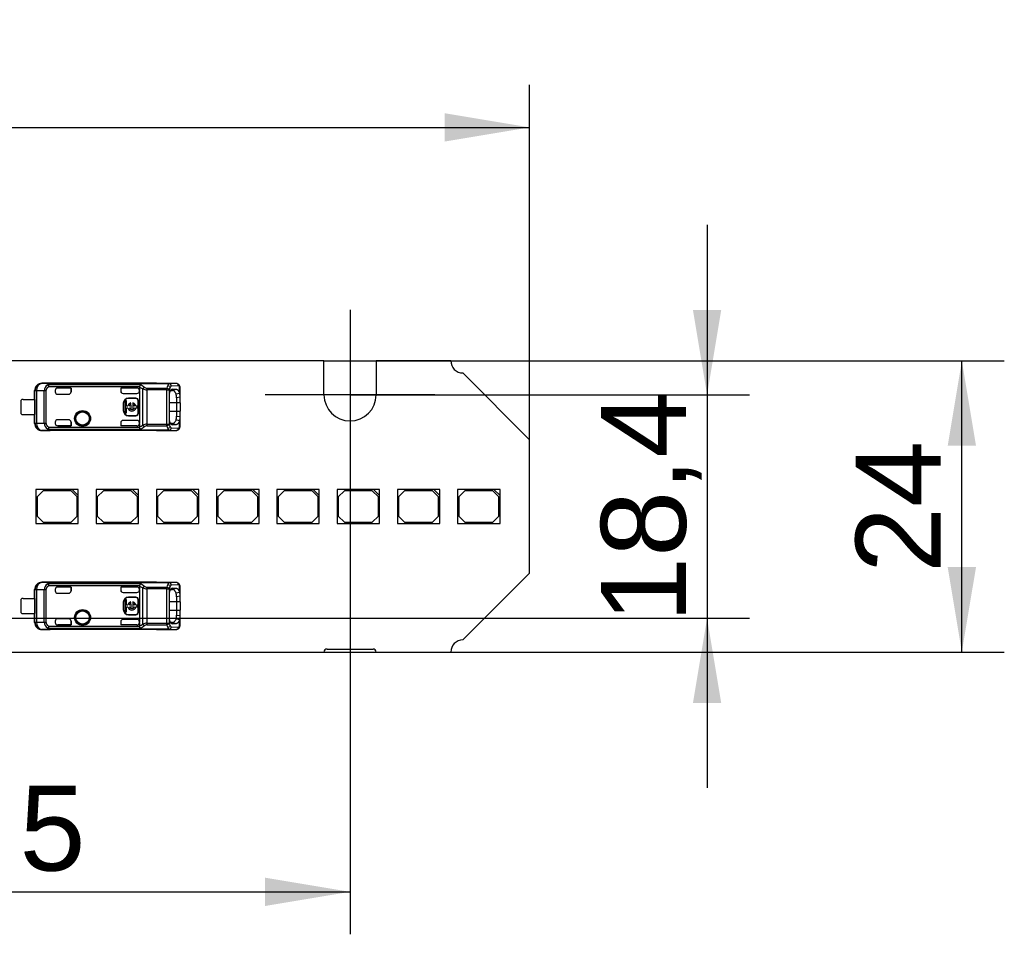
# Model space of a CAD drawing. Header units: millimetres. Extents: x 10 to 580, y 10 to 410.
# Tile 17 of 20: x 407 to 447, y 239 to 277. Entities that reach past the tile are written whole.
import ezdxf
from ezdxf.enums import TextEntityAlignment as Align
from ezdxf.lldxf.tags import DXFTag

# ---------------------------------------------------------------- set-up
doc = ezdxf.new("R2010")
doc.units = ezdxf.units.MM
doc.layers.add('Default', color=7, linetype='Continuous')
doc.layers.add('LINLED_560X24MM_', color=7, linetype='Continuous')
doc.styles.add('SEACAD_Arial', font='arial.ttf')
tags = doc.linetypes.add('CENTER2', pattern=[28.575, 19.05, -3.175, 3.175, -3.175]).pattern_tags.tags
tags[10:11] = [DXFTag(74, 4), DXFTag(75, 0), DXFTag(340, '0'), DXFTag(46, 0.0), DXFTag(50, 0.0), DXFTag(44, 0.0), DXFTag(45, 0.0)]
tags[8:9] = [DXFTag(74, 4), DXFTag(75, 0), DXFTag(340, '0'), DXFTag(46, 0.0), DXFTag(50, 0.0), DXFTag(44, 0.0), DXFTag(45, 0.0)]
tags[6:7] = [DXFTag(74, 4), DXFTag(75, 0), DXFTag(340, '0'), DXFTag(46, 0.0), DXFTag(50, 0.0), DXFTag(44, 0.0), DXFTag(45, 0.0)]
tags[4:5] = [DXFTag(74, 4), DXFTag(75, 0), DXFTag(340, '0'), DXFTag(46, 0.0), DXFTag(50, 0.0), DXFTag(44, 0.0), DXFTag(45, 0.0)]
doc.dimstyles.new('ISO', dxfattribs={"dimtxt": 3.5, "dimasz": 3.5, "dimexe": 1.75, "dimexo": 0, "dimgap": 0.875, "dimtad": 1, "dimlfac": 2, "dimtxsty": 'SEACAD_Arial', "dimblk1": '_SE_FILLED', "dimblk2": '_SE_FILLED', "dimsah": 1, "dimcen": 1.75, "dimadec": 0, "dimazin": 0, "dimtfac": 0.5, "dimtdec": 3, "dimtmove": 0, "dimatfit": 3, "dimfxl": 1, "dimarcsym": 0})

# ---------------------------------------------------------------- blocks, each defined once
blk = doc.blocks.new('SEANNOT_GROUP')
at = {"layer": 'Default', "color": 7, "linetype": 'CENTER2'}
for p, q in [((420.246, 264.699), (420.246, 257.699)), ((423.746, 261.199), (416.746, 261.199))]:
    blk.add_line(p, q, dxfattribs=at)
blk = doc.blocks.new('SE1')
at = {"layer": 'LINLED_560X24MM_', "color": 7, "linetype": 'Continuous'}
for p, q in [((419.171, 262.599), (358.821, 262.599)), ((419.171, 261.199), (419.171, 262.599)), ((424.396, 262.599), (421.321, 262.599)), ((421.321, 262.599), (421.321, 261.199)), ((427.646, 259.349), (424.896, 262.099)), ((407.246, 261.011), (407.246, 261.374)), ((407.254, 261.366), (407.246, 261.374)), ((407.324, 261.366), (407.254, 261.366)), ((407.254, 260.032), (407.254, 261.366)), ((407.635, 261.362), (407.324, 261.366)), ((407.324, 261.366), (407.324, 260.032)), ((412.271, 261.674), (407.548, 261.674)), ((407.548, 261.674), (407.553, 261.666)), ((407.89, 261.662), (407.554, 261.666)), ((407.635, 260.035), (407.635, 261.362)), ((407.712, 261.362), (407.635, 261.362)), ((407.712, 261.362), (407.712, 260.035)), ((407.783, 261.61), (407.826, 261.527)), ((411.592, 261.617), (407.826, 261.617)), ((407.826, 261.527), (407.826, 261.617)), ((411.563, 261.527), (407.826, 261.527)), ((407.89, 261.662), (412.784, 261.662)), ((407.89, 261.662), (407.89, 261.66)), ((412.784, 261.66), (407.89, 261.66)), ((408.096, 261.377), (408.096, 261.324)), ((408.746, 261.477), (408.196, 261.477)), ((408.196, 261.477), (408.196, 261.476)), ((408.745, 261.476), (408.196, 261.476)), ((408.746, 261.477), (408.745, 261.476)), ((408.745, 261.476), (408.745, 261.324)), ((408.746, 261.324), (408.746, 261.477)), ((411.463, 261.477), (410.796, 261.477)), ((410.796, 261.477), (410.797, 261.476)), ((410.796, 261.477), (410.796, 261.354)), ((410.796, 261.354), (410.797, 261.35)), ((411.463, 261.476), (410.797, 261.476)), ((410.797, 261.476), (410.797, 261.35)), ((411.463, 261.476), (411.463, 261.477)), ((411.562, 261.518), (411.704, 261.445)), ((411.563, 261.518), (411.563, 261.527)), ((411.563, 261.518), (411.563, 261.377)), ((411.563, 261.354), (411.563, 261.377)), ((411.563, 261.354), (411.563, 260.044)), ((411.704, 259.952), (411.704, 261.445)), ((411.874, 261.47), (411.874, 261.407)), ((411.874, 261.47), (412.694, 261.47)), ((411.874, 261.407), (411.874, 259.991)), ((412.694, 261.407), (411.874, 261.407)), ((412.271, 261.669), (412.271, 261.674)), ((413.075, 261.669), (412.271, 261.669)), ((412.694, 261.407), (412.694, 261.47)), ((412.694, 261.407), (412.788, 261.407)), ((412.694, 259.991), (412.694, 261.407)), ((413.075, 261.669), (412.784, 261.662)), ((412.784, 261.66), (412.784, 261.662)), ((412.788, 261.407), (412.788, 259.991)), ((412.848, 261.38), (412.932, 261.38)), ((413.169, 261.569), (412.878, 261.562)), ((412.909, 261.43), (412.882, 261.42)), ((412.909, 261.43), (413.073, 261.432)), ((412.932, 261.38), (413.073, 261.432)), ((413.216, 261.273), (413.216, 261.549)), ((413.246, 261.097), (413.246, 261.471)), ((406.696, 260.411), (406.696, 260.986)), ((406.771, 261.011), (407.247, 261.011)), ((407.247, 261.011), (407.247, 260.386)), ((408.196, 261.224), (408.646, 261.224)), ((408.745, 261.324), (408.746, 261.324)), ((410.896, 261.254), (411.463, 261.254)), ((411.038, 260.946), (410.972, 260.946)), ((410.972, 260.946), (410.972, 260.452)), ((411.038, 260.732), (411.038, 260.946)), ((411.113, 261.062), (411.113, 261.049)), ((411.413, 261.062), (411.113, 261.062)), ((411.413, 261.049), (411.113, 261.049)), ((411.413, 261.049), (411.413, 261.062)), ((411.526, 260.949), (411.513, 260.949)), ((411.513, 260.449), (411.513, 260.949)), ((411.526, 260.449), (411.526, 260.949)), ((412.798, 260.274), (412.798, 261.124)), ((413.075, 261.234), (413.216, 261.271)), ((413.246, 261.097), (413.096, 261.077)), ((413.096, 261.077), (413.096, 260.874)), ((413.246, 260.874), (413.246, 261.097)), ((410.913, 260.849), (410.899, 260.849)), ((410.899, 260.849), (410.899, 260.549)), ((410.899, 260.549), (410.913, 260.549)), ((410.913, 260.849), (410.913, 260.549)), ((411.09, 260.732), (411.038, 260.732)), ((411.038, 260.452), (411.038, 260.666)), ((411.038, 260.666), (411.09, 260.666)), ((411.358, 260.732), (411.152, 260.732)), ((411.152, 260.666), (411.358, 260.666)), ((411.214, 260.799), (411.214, 260.862)), ((411.296, 260.862), (411.296, 260.799)), ((411.472, 260.732), (411.42, 260.732)), ((411.42, 260.666), (411.472, 260.666)), ((411.472, 260.666), (411.472, 260.732)), ((413.096, 260.874), (412.798, 260.874)), ((412.798, 260.524), (413.096, 260.524)), ((413.246, 260.874), (413.096, 260.874)), ((413.096, 260.874), (413.096, 260.524)), ((413.096, 260.524), (413.246, 260.524)), ((413.096, 260.524), (413.096, 260.321)), ((413.246, 260.874), (413.246, 260.524)), ((413.246, 260.301), (413.246, 260.524)), ((406.771, 260.386), (407.247, 260.386)), ((407.246, 260.024), (407.246, 260.386)), ((408.646, 260.174), (408.196, 260.174)), ((411.463, 260.144), (410.896, 260.144)), ((410.972, 260.452), (411.038, 260.452)), ((411.113, 260.349), (411.113, 260.336)), ((411.113, 260.349), (411.413, 260.349)), ((411.113, 260.336), (411.413, 260.336)), ((411.413, 260.336), (411.413, 260.349)), ((411.513, 260.449), (411.526, 260.449)), ((413.216, 260.126), (413.075, 260.163)), ((413.096, 260.321), (413.246, 260.3)), ((413.216, 259.849), (413.216, 260.125)), ((413.246, 259.927), (413.246, 260.301)), ((407.246, 260.024), (407.254, 260.032)), ((407.254, 260.032), (407.324, 260.032)), ((407.324, 260.032), (407.635, 260.035)), ((407.553, 259.732), (407.548, 259.724)), ((412.271, 259.724), (407.548, 259.724)), ((407.554, 259.732), (407.89, 259.736)), ((407.635, 260.035), (407.712, 260.035)), ((407.826, 259.871), (407.783, 259.788)), ((407.826, 259.871), (411.563, 259.871)), ((407.826, 259.781), (407.826, 259.871)), ((407.826, 259.781), (411.593, 259.781)), ((412.784, 259.738), (407.89, 259.738)), ((407.89, 259.738), (407.89, 259.736)), ((412.784, 259.736), (407.89, 259.736)), ((408.096, 260.074), (408.096, 260.021)), ((408.196, 259.921), (408.196, 259.921)), ((408.196, 259.921), (408.746, 259.921)), ((408.745, 259.921), (408.196, 259.921)), ((408.746, 260.074), (408.745, 260.074)), ((408.745, 260.074), (408.745, 259.921)), ((408.746, 259.921), (408.745, 259.921)), ((408.746, 259.921), (408.746, 260.074)), ((410.797, 260.046), (410.796, 260.044)), ((410.796, 260.044), (410.796, 259.921)), ((411.462, 259.921), (410.796, 259.921)), ((410.796, 259.921), (410.797, 259.921)), ((410.797, 260.046), (410.797, 259.921)), ((411.462, 259.921), (410.797, 259.921)), ((411.462, 259.921), (411.462, 259.921)), ((411.563, 260.021), (411.563, 260.044)), ((411.563, 260.021), (411.563, 259.88)), ((411.874, 259.991), (412.694, 259.991)), ((411.874, 259.991), (411.874, 259.928)), ((411.874, 259.928), (412.694, 259.928)), ((412.271, 259.724), (412.271, 259.729)), ((412.271, 259.729), (413.075, 259.729)), ((412.694, 259.991), (412.788, 259.991)), ((412.694, 259.928), (412.694, 259.991)), ((412.784, 259.736), (412.784, 259.738)), ((412.784, 259.736), (413.075, 259.729)), ((412.932, 260.018), (412.849, 260.018)), ((412.878, 259.836), (413.169, 259.829)), ((412.884, 259.977), (412.909, 259.968)), ((413.073, 259.966), (412.909, 259.968)), ((413.073, 259.966), (412.932, 260.018)), ((427.646, 253.849), (427.646, 259.349)), ((408.796, 257.299), (407.296, 257.299)), ((407.296, 257.299), (407.296, 255.899)), ((409.046, 257.299), (408.796, 257.299)), ((408.796, 257.299), (409.046, 257.049)), ((409.046, 257.049), (409.046, 257.299)), ((411.279, 257.299), (409.779, 257.299)), ((409.779, 257.299), (409.779, 255.899)), ((411.529, 257.299), (411.279, 257.299)), ((411.279, 257.299), (411.529, 257.049)), ((411.529, 257.049), (411.529, 257.299)), ((413.762, 257.299), (412.262, 257.299)), ((412.262, 257.299), (412.262, 255.899)), ((414.012, 257.299), (413.762, 257.299)), ((413.762, 257.299), (414.012, 257.049)), ((414.012, 257.049), (414.012, 257.299)), ((416.245, 257.299), (414.745, 257.299)), ((414.745, 257.299), (414.745, 255.899)), ((416.495, 257.299), (416.245, 257.299)), ((416.245, 257.299), (416.495, 257.049)), ((416.495, 257.049), (416.495, 257.299)), ((418.728, 257.299), (417.228, 257.299)), ((417.228, 257.299), (417.228, 255.899)), ((418.978, 257.299), (418.728, 257.299)), ((418.728, 257.299), (418.978, 257.049)), ((418.978, 257.049), (418.978, 257.299)), ((421.211, 257.299), (419.711, 257.299)), ((419.711, 257.299), (419.711, 255.899)), ((421.461, 257.299), (421.211, 257.299)), ((421.211, 257.299), (421.461, 257.049)), ((421.461, 257.049), (421.461, 257.299)), ((423.694, 257.299), (422.194, 257.299)), ((422.194, 257.299), (422.194, 255.899)), ((423.944, 257.299), (423.694, 257.299)), ((423.694, 257.299), (423.944, 257.049)), ((423.944, 257.049), (423.944, 257.299)), ((426.177, 257.299), (424.677, 257.299)), ((424.677, 257.299), (424.677, 255.899)), ((426.427, 257.299), (426.177, 257.299)), ((426.177, 257.299), (426.427, 257.049)), ((426.427, 257.049), (426.427, 257.299)), ((407.596, 257.249), (407.346, 256.999)), ((407.346, 256.999), (407.346, 256.199)), ((408.746, 257.249), (407.596, 257.249)), ((408.996, 256.999), (408.746, 257.249)), ((408.996, 256.199), (408.996, 256.999)), ((409.046, 255.899), (409.046, 257.049)), ((410.079, 257.249), (409.829, 256.999)), ((409.829, 256.999), (409.829, 256.199)), ((411.229, 257.249), (410.079, 257.249)), ((411.479, 256.999), (411.229, 257.249)), ((411.479, 256.199), (411.479, 256.999)), ((411.529, 255.899), (411.529, 257.049)), ((412.562, 257.249), (412.312, 256.999)), ((412.312, 256.999), (412.312, 256.199)), ((413.712, 257.249), (412.562, 257.249)), ((413.962, 256.999), (413.712, 257.249)), ((413.962, 256.199), (413.962, 256.999)), ((414.012, 255.899), (414.012, 257.049)), ((415.045, 257.249), (414.795, 256.999)), ((414.795, 256.999), (414.795, 256.199)), ((416.195, 257.249), (415.045, 257.249)), ((416.445, 256.999), (416.195, 257.249)), ((416.445, 256.199), (416.445, 256.999)), ((416.495, 255.899), (416.495, 257.049)), ((417.528, 257.249), (417.278, 256.999)), ((417.278, 256.999), (417.278, 256.199)), ((418.678, 257.249), (417.528, 257.249)), ((418.928, 256.999), (418.678, 257.249)), ((418.928, 256.199), (418.928, 256.999)), ((418.978, 255.899), (418.978, 257.049)), ((420.011, 257.249), (419.761, 256.999)), ((419.761, 256.999), (419.761, 256.199)), ((421.161, 257.249), (420.011, 257.249)), ((421.411, 256.999), (421.161, 257.249)), ((421.411, 256.199), (421.411, 256.999)), ((421.461, 255.899), (421.461, 257.049)), ((422.494, 257.249), (422.244, 256.999)), ((422.244, 256.999), (422.244, 256.199)), ((423.644, 257.249), (422.494, 257.249)), ((423.894, 256.999), (423.644, 257.249)), ((423.894, 256.199), (423.894, 256.999)), ((423.944, 255.899), (423.944, 257.049)), ((424.977, 257.249), (424.727, 256.999)), ((424.727, 256.999), (424.727, 256.199)), ((426.127, 257.249), (424.977, 257.249)), ((426.377, 256.999), (426.127, 257.249)), ((426.377, 256.199), (426.377, 256.999)), ((426.427, 255.899), (426.427, 257.049)), ((407.346, 256.199), (407.596, 255.949)), ((408.746, 255.949), (408.996, 256.199)), ((409.829, 256.199), (410.079, 255.949)), ((411.229, 255.949), (411.479, 256.199)), ((412.312, 256.199), (412.562, 255.949)), ((413.712, 255.949), (413.962, 256.199)), ((414.795, 256.199), (415.045, 255.949)), ((416.195, 255.949), (416.445, 256.199)), ((417.278, 256.199), (417.528, 255.949)), ((418.678, 255.949), (418.928, 256.199)), ((419.761, 256.199), (420.011, 255.949)), ((421.161, 255.949), (421.411, 256.199)), ((422.244, 256.199), (422.494, 255.949)), ((423.644, 255.949), (423.894, 256.199)), ((424.727, 256.199), (424.977, 255.949)), ((426.127, 255.949), (426.377, 256.199)), ((407.296, 255.899), (409.046, 255.899)), ((407.596, 255.949), (408.746, 255.949)), ((409.779, 255.899), (411.529, 255.899)), ((410.079, 255.949), (411.229, 255.949)), ((412.262, 255.899), (414.012, 255.899)), ((412.562, 255.949), (413.712, 255.949)), ((414.745, 255.899), (416.495, 255.899)), ((415.045, 255.949), (416.195, 255.949)), ((417.228, 255.899), (418.978, 255.899)), ((417.528, 255.949), (418.678, 255.949)), ((419.711, 255.899), (421.461, 255.899)), ((420.011, 255.949), (421.161, 255.949)), ((422.194, 255.899), (423.944, 255.899)), ((422.494, 255.949), (423.644, 255.949)), ((424.677, 255.899), (426.427, 255.899)), ((424.977, 255.949), (426.127, 255.949)), ((424.896, 251.099), (427.646, 253.849)), ((412.271, 253.474), (407.548, 253.474)), ((407.548, 253.474), (407.553, 253.466)), ((407.89, 253.462), (407.554, 253.466)), ((407.783, 253.41), (407.826, 253.327)), ((411.592, 253.417), (407.826, 253.417)), ((407.826, 253.327), (407.826, 253.417)), ((411.563, 253.327), (407.826, 253.327)), ((407.89, 253.462), (412.784, 253.462)), ((407.89, 253.462), (407.89, 253.46)), ((412.784, 253.46), (407.89, 253.46)), ((408.746, 253.277), (408.196, 253.277)), ((408.196, 253.277), (408.196, 253.276)), ((408.745, 253.276), (408.196, 253.276)), ((408.746, 253.277), (408.745, 253.276)), ((408.745, 253.276), (408.745, 253.124)), ((408.746, 253.124), (408.746, 253.277)), ((411.463, 253.277), (410.796, 253.277)), ((410.796, 253.277), (410.797, 253.276)), ((410.796, 253.277), (410.796, 253.154)), ((411.463, 253.276), (410.797, 253.276)), ((410.797, 253.276), (410.797, 253.15)), ((411.463, 253.276), (411.463, 253.277)), ((411.562, 253.318), (411.704, 253.245)), ((411.563, 253.318), (411.563, 253.327)), ((411.563, 253.318), (411.563, 253.177)), ((411.704, 251.752), (411.704, 253.245)), ((411.874, 253.27), (411.874, 253.207)), ((411.874, 253.27), (412.694, 253.27)), ((412.271, 253.469), (412.271, 253.474)), ((413.075, 253.469), (412.271, 253.469)), ((412.694, 253.207), (412.694, 253.27)), ((413.075, 253.469), (412.784, 253.462)), ((412.784, 253.46), (412.784, 253.462)), ((413.169, 253.369), (412.878, 253.362)), ((412.909, 253.23), (412.882, 253.22)), ((412.909, 253.23), (413.073, 253.232)), ((412.932, 253.18), (413.073, 253.232)), ((413.216, 253.073), (413.216, 253.349)), ((413.246, 252.897), (413.246, 253.271)), ((407.246, 252.811), (407.246, 253.174)), ((407.254, 253.166), (407.246, 253.174)), ((407.324, 253.166), (407.254, 253.166)), ((407.254, 251.832), (407.254, 253.166)), ((407.635, 253.162), (407.324, 253.166)), ((407.324, 253.166), (407.324, 251.832)), ((407.635, 251.835), (407.635, 253.162)), ((407.712, 253.162), (407.635, 253.162)), ((407.712, 253.162), (407.712, 251.835)), ((408.096, 253.177), (408.096, 253.124)), ((408.196, 253.024), (408.646, 253.024)), ((408.745, 253.124), (408.746, 253.124)), ((410.796, 253.154), (410.797, 253.15)), ((410.896, 253.054), (411.463, 253.054)), ((411.113, 252.862), (411.113, 252.849)), ((411.413, 252.862), (411.113, 252.862)), ((411.413, 252.849), (411.113, 252.849)), ((411.413, 252.849), (411.413, 252.862)), ((411.563, 253.154), (411.563, 253.177)), ((411.563, 253.154), (411.563, 251.844)), ((411.874, 253.207), (411.874, 251.791)), ((412.694, 253.207), (411.874, 253.207)), ((412.694, 253.207), (412.788, 253.207)), ((412.694, 251.791), (412.694, 253.207)), ((412.788, 253.207), (412.788, 251.791)), ((412.798, 252.074), (412.798, 252.924)), ((412.848, 253.18), (412.932, 253.18)), ((413.075, 253.034), (413.216, 253.071)), ((413.246, 252.897), (413.096, 252.877)), ((413.096, 252.877), (413.096, 252.674)), ((413.246, 252.674), (413.246, 252.897)), ((406.696, 252.211), (406.696, 252.786)), ((406.771, 252.811), (407.247, 252.811)), ((407.247, 252.811), (407.247, 252.186)), ((410.913, 252.649), (410.899, 252.649)), ((410.899, 252.649), (410.899, 252.349)), ((410.913, 252.649), (410.913, 252.349)), ((411.038, 252.746), (410.972, 252.746)), ((410.972, 252.746), (410.972, 252.252)), ((411.038, 252.532), (411.038, 252.746)), ((411.09, 252.532), (411.038, 252.532)), ((411.038, 252.252), (411.038, 252.466)), ((411.038, 252.466), (411.09, 252.466)), ((411.358, 252.532), (411.152, 252.532)), ((411.152, 252.466), (411.358, 252.466)), ((411.214, 252.599), (411.214, 252.662)), ((411.296, 252.662), (411.296, 252.599)), ((411.472, 252.532), (411.42, 252.532)), ((411.42, 252.466), (411.472, 252.466)), ((411.472, 252.466), (411.472, 252.532)), ((411.526, 252.749), (411.513, 252.749)), ((411.513, 252.249), (411.513, 252.749)), ((411.526, 252.249), (411.526, 252.749)), ((413.096, 252.674), (412.798, 252.674)), ((413.246, 252.674), (413.096, 252.674)), ((413.096, 252.674), (413.096, 252.324)), ((413.246, 252.674), (413.246, 252.324)), ((406.771, 252.186), (407.247, 252.186)), ((407.246, 251.824), (407.246, 252.186)), ((410.899, 252.349), (410.913, 252.349)), ((410.972, 252.252), (411.038, 252.252)), ((411.113, 252.149), (411.113, 252.136)), ((411.113, 252.149), (411.413, 252.149)), ((411.113, 252.136), (411.413, 252.136)), ((411.413, 252.136), (411.413, 252.149)), ((411.513, 252.249), (411.526, 252.249)), ((412.798, 252.324), (413.096, 252.324)), ((413.096, 252.324), (413.246, 252.324)), ((413.096, 252.324), (413.096, 252.121)), ((413.096, 252.121), (413.246, 252.1)), ((413.246, 252.101), (413.246, 252.324)), ((413.246, 251.727), (413.246, 252.101)), ((407.246, 251.824), (407.254, 251.832)), ((407.254, 251.832), (407.324, 251.832)), ((407.324, 251.832), (407.635, 251.835)), ((407.635, 251.835), (407.712, 251.835)), ((407.826, 251.671), (407.783, 251.588)), ((407.826, 251.671), (411.563, 251.671)), ((407.826, 251.581), (407.826, 251.671)), ((408.096, 251.874), (408.096, 251.821)), ((408.646, 251.974), (408.196, 251.974)), ((408.196, 251.721), (408.196, 251.721)), ((408.196, 251.721), (408.746, 251.721)), ((408.745, 251.721), (408.196, 251.721)), ((408.746, 251.874), (408.745, 251.874)), ((408.745, 251.874), (408.745, 251.721)), ((408.746, 251.721), (408.745, 251.721)), ((408.746, 251.721), (408.746, 251.874)), ((410.797, 251.846), (410.796, 251.844)), ((410.796, 251.844), (410.796, 251.721)), ((411.462, 251.721), (410.796, 251.721)), ((410.796, 251.721), (410.797, 251.721)), ((410.797, 251.846), (410.797, 251.721)), ((411.462, 251.721), (410.797, 251.721)), ((411.463, 251.944), (410.896, 251.944)), ((411.462, 251.721), (411.462, 251.721)), ((411.563, 251.821), (411.563, 251.844)), ((411.563, 251.821), (411.563, 251.68)), ((411.874, 251.791), (412.694, 251.791)), ((411.874, 251.791), (411.874, 251.728)), ((411.874, 251.728), (412.694, 251.728)), ((412.694, 251.791), (412.788, 251.791)), ((412.694, 251.728), (412.694, 251.791)), ((412.932, 251.818), (412.849, 251.818)), ((412.878, 251.636), (413.169, 251.629)), ((412.884, 251.777), (412.909, 251.768)), ((413.073, 251.766), (412.909, 251.768)), ((413.073, 251.766), (412.932, 251.818)), ((413.216, 251.926), (413.075, 251.963)), ((413.216, 251.649), (413.216, 251.925)), ((407.553, 251.532), (407.548, 251.524)), ((412.271, 251.524), (407.548, 251.524)), ((407.554, 251.532), (407.89, 251.536)), ((407.826, 251.581), (411.593, 251.581)), ((412.784, 251.538), (407.89, 251.538)), ((407.89, 251.538), (407.89, 251.536)), ((412.784, 251.536), (407.89, 251.536)), ((412.271, 251.524), (412.271, 251.529)), ((412.271, 251.529), (413.075, 251.529)), ((412.784, 251.536), (412.784, 251.538)), ((412.784, 251.536), (413.075, 251.529)), ((358.821, 250.599), (419.171, 250.599)), ((419.296, 250.724), (421.196, 250.724)), ((421.321, 250.599), (424.396, 250.599))]:
    blk.add_line(p, q, dxfattribs=at)
for centre, radius in [((409.221, 260.224), 0.328), ((409.221, 260.224), 0.293), ((409.221, 260.224), 0.276), ((409.221, 260.224), 0.275), ((409.221, 252.024), 0.328), ((409.221, 252.024), 0.293), ((409.221, 252.024), 0.276), ((409.221, 252.024), 0.275)]:
    blk.add_circle(centre, radius, dxfattribs=at)
for centre, radius, start, end in [((424.896, 262.599), 0.5, 180, 270), ((407.554, 261.366), 0.3, 90.167, 179.9956), ((407.926, 261.357), 0.291, 119.4689, 178.872), ((407.821, 261.51), 0.107, 87.5508, 111.036), ((411.977, 261.443), 0.422, 155.6531, 168.4656), ((411.358, 261.03), 0.632, 50.3962, 68.2215), ((411.891, 261.354), 0.208, 128.8787, 154.1069), ((411.88, 261.824), 0.417, 245.1134, 269.2217), ((411.884, 261.653), 0.183, 227.8882, 266.9813), ((413.315, 261.328), 0.637, 156.5296, 167.1701), ((412.679, 261.346), 0.125, 29.2863, 83.1685), ((412.92, 261.509), 0.203, 132.1388, 158.8853), ((412.701, 261.454), 0.132, 20.0118, 76.8819), ((412.775, 261.557), 0.103, 3.114, 84.8372), ((413.238, 261.28), 0.468, 152.0835, 164.2354), ((412.986, 261.417), 0.181, 126.7396, 153.2278), ((413.074, 261.502), 0.167, 46.0592, 90.828), ((413.071, 261.572), 0.0975, 358.48, 88.0009), ((413.052, 261.485), 0.195, 354.5298, 45.3799), ((413.133, 261.561), 0.0838, 351.8712, 47.8744), ((406.771, 260.886), 0.125, 90, 126.8699), ((408.196, 261.324), 0.1, 180, 270), ((411.113, 260.849), 0.213, 90, 180), ((411.113, 260.849), 0.2, 90, 180), ((411.413, 260.949), 0.113, 0, 90), ((411.413, 260.949), 0.1, 0, 90), ((412.595, 261.09), 0.501, 358.5159, 16.9099), ((412.875, 261.123), 0.372, 355.9747, 23.6554), ((420.246, 261.199), 1.075, 180, 0), ((411.113, 260.549), 0.213, 180, 270), ((411.113, 260.549), 0.2, 180, 270), ((411.255, 260.699), 0.169, 104.2042, 168.6727), ((411.255, 260.699), 0.169, 191.3273, 348.6727), ((411.255, 260.699), 0.108, 112.432, 162.2153), ((411.255, 260.699), 0.108, 197.7847, 342.2153), ((411.255, 260.699), 0.169, 11.3273, 75.7958), ((411.255, 260.699), 0.108, 17.7847, 67.568), ((406.771, 260.511), 0.125, 233.1301, 270), ((408.196, 260.074), 0.1, 90, 180), ((411.413, 260.449), 0.1, 270, 360), ((411.413, 260.449), 0.113, 270, 360), ((412.527, 260.317), 0.569, 344.2066, 0.3835), ((412.877, 260.274), 0.37, 336.2651, 4.0975), ((407.554, 260.032), 0.3, 180.0044, 269.8384), ((407.927, 260.042), 0.292, 181.2448, 240.4152), ((407.821, 259.888), 0.107, 248.9632, 272.4491), ((411.32, 260.529), 0.693, 290.5131, 303.675), ((411.798, 259.899), 0.236, 186.7862, 209.799), ((411.347, 260.385), 0.652, 292.1154, 309.3312), ((411.879, 259.577), 0.414, 90.6937, 114.9709), ((411.874, 260.029), 0.187, 204.2976, 232.5166), ((411.884, 259.745), 0.184, 93.1482, 132.1817), ((412.679, 260.052), 0.124, 276.7448, 330.7526), ((413.313, 260.069), 0.635, 192.7997, 203.4875), ((412.701, 259.944), 0.132, 283.1368, 339.9954), ((412.921, 259.889), 0.204, 201.1423, 227.8571), ((412.775, 259.841), 0.103, 275.1634, 356.886), ((413.275, 260.133), 0.508, 196.251, 207.4426), ((412.986, 259.981), 0.181, 206.7747, 233.2552), ((413.074, 259.895), 0.167, 269.1665, 313.973), ((413.071, 259.826), 0.0975, 272.0033, 1.5118), ((413.051, 259.913), 0.195, 314.6399, 5.4397), ((413.133, 259.837), 0.0836, 312.1362, 8.1803), ((407.554, 253.166), 0.3, 90.167, 179.9956), ((407.926, 253.157), 0.291, 119.4689, 178.872), ((407.821, 253.31), 0.107, 87.5508, 111.036), ((411.977, 253.243), 0.422, 155.6531, 168.4656), ((411.358, 252.83), 0.632, 50.3962, 68.2215), ((411.891, 253.154), 0.208, 128.8787, 154.1069), ((411.88, 253.624), 0.417, 245.1134, 269.2217), ((411.884, 253.453), 0.183, 227.8882, 266.9813), ((413.315, 253.128), 0.637, 156.5296, 167.1701), ((412.679, 253.146), 0.125, 29.2863, 83.1685), ((412.92, 253.309), 0.203, 132.1388, 158.8853), ((412.701, 253.254), 0.132, 20.0118, 76.8819), ((412.775, 253.357), 0.103, 3.114, 84.8372), ((413.238, 253.08), 0.468, 152.0835, 164.2354), ((412.986, 253.217), 0.181, 126.7396, 153.2278), ((413.074, 253.302), 0.167, 46.0592, 90.828), ((413.071, 253.372), 0.0975, 358.48, 88.0009), ((413.052, 253.285), 0.195, 354.5298, 45.3799), ((413.133, 253.361), 0.0838, 351.8712, 47.8744), ((408.196, 253.124), 0.1, 180, 270), ((411.113, 252.649), 0.213, 90, 180), ((411.113, 252.649), 0.2, 90, 180), ((411.413, 252.749), 0.113, 0, 90), ((411.413, 252.749), 0.1, 0, 90), ((412.595, 252.89), 0.501, 358.5159, 16.9099), ((412.875, 252.923), 0.372, 355.9747, 23.6554), ((406.771, 252.686), 0.125, 90, 126.8699), ((411.255, 252.499), 0.169, 104.2042, 168.6727), ((411.255, 252.499), 0.169, 191.3273, 348.6727), ((411.255, 252.499), 0.108, 112.432, 162.2153), ((411.255, 252.499), 0.108, 197.7847, 342.2153), ((411.255, 252.499), 0.169, 11.3273, 75.7958), ((411.255, 252.499), 0.108, 17.7847, 67.568), ((406.771, 252.311), 0.125, 233.1301, 270), ((411.113, 252.349), 0.213, 180, 270), ((411.113, 252.349), 0.2, 180, 270), ((411.413, 252.249), 0.1, 270, 360), ((411.413, 252.249), 0.113, 270, 360), ((412.527, 252.117), 0.569, 344.2066, 0.3835), ((412.877, 252.074), 0.37, 336.2651, 4.0975), ((407.554, 251.832), 0.3, 180.0044, 269.8384), ((407.927, 251.842), 0.292, 181.2448, 240.4152), ((408.196, 251.874), 0.1, 90, 180), ((411.32, 252.329), 0.693, 290.5131, 303.675), ((411.798, 251.699), 0.236, 186.7862, 209.799), ((411.347, 252.185), 0.652, 292.1154, 309.3312), ((411.879, 251.377), 0.414, 90.6937, 114.9709), ((411.874, 251.829), 0.187, 204.2976, 232.5166), ((411.884, 251.545), 0.184, 93.1482, 132.1817), ((412.679, 251.852), 0.124, 276.7448, 330.7526), ((413.313, 251.869), 0.635, 192.7997, 203.4875), ((412.701, 251.744), 0.132, 283.1368, 339.9954), ((412.921, 251.689), 0.204, 201.1423, 227.8571), ((412.775, 251.641), 0.103, 275.1634, 356.886), ((413.275, 251.933), 0.508, 196.251, 207.4426), ((412.986, 251.781), 0.181, 206.7747, 233.2552), ((413.071, 251.626), 0.0975, 272.0033, 1.5118), ((413.051, 251.713), 0.195, 314.6399, 5.4397), ((413.133, 251.637), 0.0836, 312.1362, 8.1803), ((407.821, 251.688), 0.107, 248.9632, 272.4491), ((413.074, 251.695), 0.167, 269.1665, 313.973), ((424.896, 250.599), 0.5, 90, 180), ((419.296, 250.599), 0.125, 90, 180), ((421.196, 250.599), 0.125, 0, 90)]:
    blk.add_arc(centre, radius, start, end, dxfattribs=at)
for centre, major_axis, ratio, start_param, end_param in [((407.546, 261.374), (0.212, -0.212), 0.999924, 2.349833, 3.926953), ((407.554, 261.366), (0.003, 0.3), 0.766027, 0.015856, 1.578763), ((408.196, 261.377), (0, -0.1), 0.999994, 3.141593, 4.712389), ((408.196, 261.376), (0, -0.1), 0.999994, 3.141593, 4.712389), ((410.896, 261.354), (0.0707, -0.0707), 0.999695, 3.926839, 5.497939), ((410.897, 261.353), (0.0707, -0.0707), 0.999695, 3.9588, 4.712389), ((411.463, 261.377), (0, -0.1), 0.999994, 1.570796, 3.141593), ((411.463, 261.376), (0, -0.1), 0.999994, 1.570796, 3.141593), ((411.463, 261.354), (0, -0.1), 0.999848, 0, 1.570796), ((412.271, 261.374), (0, 0.3), 0.999962, 6.103357, 6.283185), ((412.784, 261.562), (-0.0024, 0.1), 0.939661, 4.689876, 6.257716), ((413.17, 261.118), (0, -0.451), 0.342128, 2.840877, 3.150375), ((408.645, 261.324), (-0.1, 0), 0.999848, 1.570796, 3.141593), ((408.646, 261.324), (-0.1, 0), 0.999848, 1.570796, 3.141593), ((408.645, 260.074), (-0.1, 0), 0.999848, 3.141593, 4.712389), ((408.646, 260.074), (-0.1, 0), 0.999848, 3.141593, 4.712389), ((410.896, 260.044), (0.0707, 0.0707), 0.999695, 0.785246, 2.356347), ((411.463, 260.044), (0, 0.1), 0.999848, 4.712389, 6.283185), ((407.546, 260.024), (0.212, 0.212), 0.999924, 2.356233, 3.933355), ((407.554, 260.032), (-0.003, 0.3), 0.766027, 1.56283, 3.125796), ((408.196, 260.021), (0, 0.1), 0.999994, 1.570796, 3.141593), ((408.196, 260.021), (0, 0.1), 0.999994, 1.570796, 3.141593), ((410.897, 260.045), (0.0707, 0.0707), 0.999695, 1.570796, 2.343651), ((411.463, 260.021), (0, 0.1), 0.999994, 3.140535, 4.712389), ((411.463, 260.021), (0, 0.1), 0.999994, 3.140004, 4.712389), ((412.271, 260.024), (0, 0.3), 0.999962, 3.141593, 3.321417), ((412.784, 259.836), (0.0024, 0.1), 0.939661, 3.16702, 4.734916), ((413.17, 260.279), (0, 0.45), 0.34204, 3.132977, 3.442996), ((407.546, 253.174), (0.212, -0.212), 0.999924, 2.349833, 3.926953), ((407.554, 253.166), (0.003, 0.3), 0.766027, 0.015856, 1.578763), ((408.196, 253.177), (0, -0.1), 0.999994, 3.141593, 4.712389), ((408.196, 253.176), (0, -0.1), 0.999994, 3.141593, 4.712389), ((411.463, 253.177), (0, -0.1), 0.999994, 1.570796, 3.141593), ((411.463, 253.176), (0, -0.1), 0.999994, 1.570796, 3.141593), ((412.271, 253.174), (0, 0.3), 0.999962, 6.103357, 6.283185), ((412.784, 253.362), (-0.0024, 0.1), 0.939661, 4.689876, 6.257716), ((413.17, 252.918), (0, -0.451), 0.342128, 2.840877, 3.150375), ((408.645, 253.124), (-0.1, 0), 0.999848, 1.570796, 3.141593), ((408.646, 253.124), (-0.1, 0), 0.999848, 1.570796, 3.141593), ((410.896, 253.154), (0.0707, -0.0707), 0.999695, 3.926839, 5.497939), ((410.897, 253.153), (0.0707, -0.0707), 0.999695, 3.9588, 4.712389), ((411.463, 253.154), (0, -0.1), 0.999848, 0, 1.570796), ((407.546, 251.824), (0.212, 0.212), 0.999924, 2.356233, 3.933355), ((407.554, 251.832), (-0.003, 0.3), 0.766027, 1.56283, 3.125796), ((408.196, 251.821), (0, 0.1), 0.999994, 1.570796, 3.141593), ((408.196, 251.821), (0, 0.1), 0.999994, 1.570796, 3.141593), ((408.645, 251.874), (-0.1, 0), 0.999848, 3.141593, 4.712389), ((408.646, 251.874), (-0.1, 0), 0.999848, 3.141593, 4.712389), ((410.896, 251.844), (0.0707, 0.0707), 0.999695, 0.785246, 2.356347), ((410.897, 251.845), (0.0707, 0.0707), 0.999695, 1.570796, 2.343651), ((411.463, 251.821), (0, 0.1), 0.999994, 3.140535, 4.712389), ((411.463, 251.821), (0, 0.1), 0.999994, 3.140004, 4.712389), ((411.463, 251.844), (0, 0.1), 0.999848, 4.712389, 6.283185), ((412.784, 251.636), (0.0024, 0.1), 0.939661, 3.16702, 4.734916), ((413.17, 252.079), (0, 0.45), 0.34204, 3.132977, 3.442996), ((412.271, 251.824), (0, 0.3), 0.999962, 3.141593, 3.321417)]:
    blk.add_ellipse(centre, major_axis=major_axis, ratio=ratio, start_param=start_param, end_param=end_param, dxfattribs=at)
for points, degree, knots in [([(407.826, 261.527), (407.772, 261.498), (407.742, 261.454), (407.713, 261.412), (407.712, 261.362)], 2, [0, 0, 0, 0.5, 0.5, 1, 1, 1]), ([(407.783, 261.61), (407.787, 261.616), (407.794, 261.628), (407.806, 261.641), (407.822, 261.652), (407.849, 261.66), (407.876, 261.662), (407.89, 261.662)], 3, [0, 0, 0, 0, 0.225106, 0.406821, 0.546306, 0.765172, 1, 1, 1, 1]), ([(407.89, 261.66), (407.884, 261.659), (407.874, 261.658), (407.86, 261.656), (407.848, 261.652), (407.839, 261.646), (407.832, 261.639), (407.828, 261.629), (407.827, 261.621), (407.826, 261.617)], 3, [0, 0, 0, 0, 0.110474, 0.221192, 0.340028, 0.473427, 0.625996, 0.800833, 1, 1, 1, 1]), ([(412.798, 261.124), (412.799, 261.25), (412.83, 261.339), (412.862, 261.429), (412.909, 261.431)], 2, [0, 0, 0, 0.5, 0.5, 1, 1, 1]), ([(413.075, 261.235), (413.07, 261.246), (413.059, 261.268), (413.042, 261.297), (413.024, 261.325), (413.003, 261.348), (412.981, 261.366), (412.957, 261.378), (412.94, 261.38), (412.932, 261.38)], 3, [0, 0, 0, 0, 0.117572, 0.243562, 0.377981, 0.520832, 0.67212, 0.831843, 1, 1, 1, 1]), ([(413.073, 261.431), (413.113, 261.432), (413.151, 261.389), (413.188, 261.348), (413.216, 261.273)], 2, [0, 0, 0, 0.50021, 0.50021, 1, 1, 1]), ([(413.246, 261.471), (413.246, 261.48), (413.245, 261.497), (413.24, 261.518), (413.231, 261.536), (413.221, 261.544), (413.216, 261.549)], 3, [0, 0, 0, 0, 0.244652, 0.491458, 0.742562, 1, 1, 1, 1]), ([(412.909, 259.967), (412.863, 259.971), (412.83, 260.059), (412.798, 260.146), (412.798, 260.274)], 2, [0, 0, 0, 0.5, 0.5, 1, 1, 1]), ([(412.932, 260.018), (412.932, 260.018), (412.946, 260.017), (412.972, 260.024), (413.01, 260.054), (413.044, 260.099), (413.065, 260.142), (413.075, 260.162)], 3, [0, 0, 0, 0, 0.000046, 0.262507, 0.516593, 0.762391, 1, 1, 1, 1]), ([(407.712, 260.035), (407.713, 259.987), (407.742, 259.943), (407.771, 259.901), (407.826, 259.871)], 2, [0, 0, 0, 0.5, 0.5, 1, 1, 1]), ([(407.89, 259.736), (407.883, 259.736), (407.869, 259.736), (407.85, 259.739), (407.833, 259.743), (407.816, 259.75), (407.798, 259.763), (407.788, 259.779), (407.783, 259.788)], 3, [0, 0, 0, 0, 0.120723, 0.235221, 0.34634, 0.457185, 0.682198, 1, 1, 1, 1]), ([(407.826, 259.781), (407.827, 259.775), (407.829, 259.765), (407.837, 259.753), (407.849, 259.745), (407.867, 259.74), (407.882, 259.739), (407.89, 259.738)], 3, [0, 0, 0, 0, 0.272042, 0.497908, 0.684926, 0.845835, 1, 1, 1, 1]), ([(413.216, 259.849), (413.22, 259.852), (413.228, 259.859), (413.236, 259.873), (413.242, 259.888), (413.245, 259.906), (413.246, 259.92), (413.246, 259.927)], 3, [0, 0, 0, 0, 0.20636, 0.408491, 0.607418, 0.804218, 1, 1, 1, 1]), ([(407.826, 253.327), (407.772, 253.298), (407.742, 253.254), (407.713, 253.212), (407.712, 253.162)], 2, [0, 0, 0, 0.5, 0.5, 1, 1, 1]), ([(407.783, 253.41), (407.787, 253.416), (407.794, 253.428), (407.806, 253.441), (407.822, 253.452), (407.849, 253.46), (407.876, 253.462), (407.89, 253.462)], 3, [0, 0, 0, 0, 0.225106, 0.406821, 0.546306, 0.765172, 1, 1, 1, 1]), ([(407.89, 253.46), (407.884, 253.459), (407.874, 253.458), (407.86, 253.456), (407.848, 253.452), (407.839, 253.446), (407.832, 253.439), (407.828, 253.429), (407.827, 253.421), (407.826, 253.417)], 3, [0, 0, 0, 0, 0.110474, 0.221192, 0.340028, 0.473427, 0.625996, 0.800833, 1, 1, 1, 1]), ([(412.798, 252.924), (412.799, 253.05), (412.83, 253.139), (412.862, 253.229), (412.909, 253.231)], 2, [0, 0, 0, 0.5, 0.5, 1, 1, 1]), ([(413.073, 253.231), (413.113, 253.232), (413.151, 253.189), (413.188, 253.148), (413.216, 253.073)], 2, [0, 0, 0, 0.50021, 0.50021, 1, 1, 1]), ([(413.246, 253.271), (413.246, 253.28), (413.245, 253.297), (413.24, 253.318), (413.231, 253.336), (413.221, 253.344), (413.216, 253.349)], 3, [0, 0, 0, 0, 0.244652, 0.491458, 0.742562, 1, 1, 1, 1]), ([(413.075, 253.035), (413.07, 253.046), (413.059, 253.068), (413.042, 253.097), (413.024, 253.125), (413.003, 253.148), (412.981, 253.166), (412.957, 253.178), (412.94, 253.18), (412.932, 253.18)], 3, [0, 0, 0, 0, 0.117572, 0.243562, 0.377981, 0.520832, 0.67212, 0.831843, 1, 1, 1, 1]), ([(412.909, 251.767), (412.863, 251.771), (412.83, 251.859), (412.798, 251.946), (412.798, 252.074)], 2, [0, 0, 0, 0.5, 0.5, 1, 1, 1]), ([(407.712, 251.835), (407.713, 251.787), (407.742, 251.743), (407.771, 251.701), (407.826, 251.671)], 2, [0, 0, 0, 0.5, 0.5, 1, 1, 1]), ([(412.932, 251.818), (412.932, 251.818), (412.946, 251.817), (412.972, 251.824), (413.01, 251.854), (413.044, 251.899), (413.065, 251.942), (413.075, 251.962)], 3, [0, 0, 0, 0, 0.000046, 0.262507, 0.516593, 0.762391, 1, 1, 1, 1]), ([(413.216, 251.649), (413.22, 251.652), (413.228, 251.659), (413.236, 251.673), (413.242, 251.688), (413.245, 251.706), (413.246, 251.72), (413.246, 251.727)], 3, [0, 0, 0, 0, 0.20636, 0.408491, 0.607418, 0.804218, 1, 1, 1, 1]), ([(407.89, 251.536), (407.883, 251.536), (407.869, 251.536), (407.85, 251.539), (407.833, 251.543), (407.816, 251.55), (407.798, 251.563), (407.788, 251.579), (407.783, 251.588)], 3, [0, 0, 0, 0, 0.120723, 0.235221, 0.34634, 0.457185, 0.682198, 1, 1, 1, 1]), ([(407.826, 251.581), (407.827, 251.575), (407.829, 251.565), (407.837, 251.553), (407.849, 251.545), (407.867, 251.54), (407.882, 251.539), (407.89, 251.538)], 3, [0, 0, 0, 0, 0.272042, 0.497908, 0.684926, 0.845835, 1, 1, 1, 1])]:
    blk.add_open_spline(points, degree=degree, knots=knots, dxfattribs=at)
for points in [[(413.216, 260.125), (413.157, 259.966), (413.073, 259.967)], [(413.216, 251.925), (413.157, 251.766), (413.073, 251.767)]]:
    blk.add_open_spline(points, degree=2, dxfattribs=at)
blk = doc.blocks.new('DMBLK28')
at = {"layer": 'Default', "linetype": 'Continuous'}
for points in [[(435.543, 264.699), (434.376, 264.699), (434.959, 261.199)], [(435.543, 248.499), (434.959, 251.999), (434.376, 248.499)]]:
    blk.add_hatch(color=7, dxfattribs=at).paths.add_polyline_path(points)
at = {"layer": 'Default', "color": 7, "linetype": 'Continuous'}
for p, q in [((434.959, 268.199), (434.959, 244.999)), ((420.246, 261.199), (436.709, 261.199)), ((388.996, 251.999), (436.709, 251.999))]:
    blk.add_line(p, q, dxfattribs=at)
at = {"layer": 'Default', "color": 7, "linetype": 'Continuous', "style": 'SEACAD_Arial'}
blk.add_text('18,4', height=3.5, rotation=90, dxfattribs=at).set_placement((430.584, 251.805), align=Align.TOP_LEFT)
blk = doc.blocks.new('_SE_FILLED')
at = {"color": 0}
blk.add_line((0, 0), (-1, 0), dxfattribs=at)
blk.add_solid([(0, 0), (-1, -0.1665), (-1, 0.1665), (0, 0)], dxfattribs=at)
blk = doc.blocks.new('DMBLK29')
at = {"layer": 'Default', "linetype": 'Continuous'}
for points in [[(446.043, 259.099), (445.459, 262.599), (444.876, 259.099)], [(446.043, 254.099), (444.876, 254.099), (445.459, 250.599)]]:
    blk.add_hatch(color=7, dxfattribs=at).paths.add_polyline_path(points)
at = {"layer": 'Default', "color": 7, "linetype": 'Continuous'}
for p, q in [((419.171, 262.599), (447.209, 262.599)), ((445.459, 250.599), (445.459, 262.599)), ((419.171, 250.599), (447.209, 250.599))]:
    blk.add_line(p, q, dxfattribs=at)
at = {"layer": 'Default', "color": 7, "linetype": 'Continuous', "style": 'SEACAD_Arial'}
blk.add_text('24', height=3.5, rotation=90, dxfattribs=at).set_placement((441.084, 253.86), align=Align.TOP_LEFT)
blk = doc.blocks.new('DMBLK38')
at = {"layer": 'Default', "linetype": 'Continuous'}
for points in [[(392.496, 240.136), (392.496, 241.303), (388.996, 240.72)], [(416.746, 240.136), (420.246, 240.72), (416.746, 241.303)]]:
    blk.add_hatch(color=7, dxfattribs=at).paths.add_polyline_path(points)
at = {"layer": 'Default', "color": 7, "linetype": 'Continuous'}
for p, q in [((420.246, 261.199), (420.246, 238.97)), ((388.996, 251.999), (388.996, 238.97)), ((388.996, 240.72), (420.246, 240.72))]:
    blk.add_line(p, q, dxfattribs=at)
at = {"layer": 'Default', "color": 7, "linetype": 'Continuous', "style": 'SEACAD_Arial'}
blk.add_text('62,5', height=3.5, dxfattribs=at).set_placement((399.827, 245.095), align=Align.TOP_LEFT)
blk = doc.blocks.new('DMBLK40')
at = {"layer": 'Default', "linetype": 'Continuous'}
for points in [[(151.346, 272.803), (147.846, 272.22), (151.346, 271.636)], [(424.146, 272.803), (424.146, 271.636), (427.646, 272.22)]]:
    blk.add_hatch(color=7, dxfattribs=at).paths.add_polyline_path(points)
at = {"layer": 'Default', "color": 7, "linetype": 'Continuous'}
for p, q in [((147.846, 259.349), (147.846, 273.97)), ((427.646, 259.349), (427.646, 273.97)), ((147.846, 272.22), (427.646, 272.22))]:
    blk.add_line(p, q, dxfattribs=at)
at = {"layer": 'Default', "color": 7, "linetype": 'Continuous', "style": 'SEACAD_Arial'}
blk.add_text('559,6', height=3.5, dxfattribs=at).set_placement((281.583, 276.595), align=Align.TOP_LEFT)

msp = doc.modelspace()

# ---------------------------------------------------------------- block references
at = {"layer": 'Default'}
for name in ['SEANNOT_GROUP', 'SE1']:
    msp.add_blockref(name, (0, 0), dxfattribs=at)

# ---------------------------------------------------------------- dimensions: what is measured, and where the dimension line sits
at = {"layer": 'Default', "color": 7, "linetype": 'Continuous'}
for base, p1, p2, angle, picture, middle, dimtype in [((147.8459, 272.2198), (147.8459, 253.8489), (427.6459, 253.8489), 0, 'DMBLK40', (287.7459, 272.2198), 161), ((434.9594, 251.9989), (420.2459, 261.1989), (388.9959, 251.9989), 90, 'DMBLK28', (434.9594, 256.5989), 160), ((445.4594, 250.5989), (419.1709, 250.5989), (419.1709, 262.5989), 90, 'DMBLK29', (445.4594, 256.5989), 161)]:
    dim = msp.add_linear_dim(base=base, p1=p1, p2=p2, angle=angle, text='\\A1;<>', dimstyle='ISO', dxfattribs=at)
    dim.commit()
    dim.dimension.update_dxf_attribs({"geometry": picture, "text_midpoint": middle, "dimtype": dimtype})
dim = msp.add_linear_dim(base=(420.2459, 240.7198), p1=(388.9959, 251.9989), p2=(420.2459, 261.1989), text='\\A1;<>', dimstyle='ISO', dxfattribs=at)
dim.commit()
dim.dimension.update_dxf_attribs({"geometry": 'DMBLK38', "text_midpoint": (404.6209, 240.7198), "dimtype": 160})

doc.saveas('drawing.dxf')
